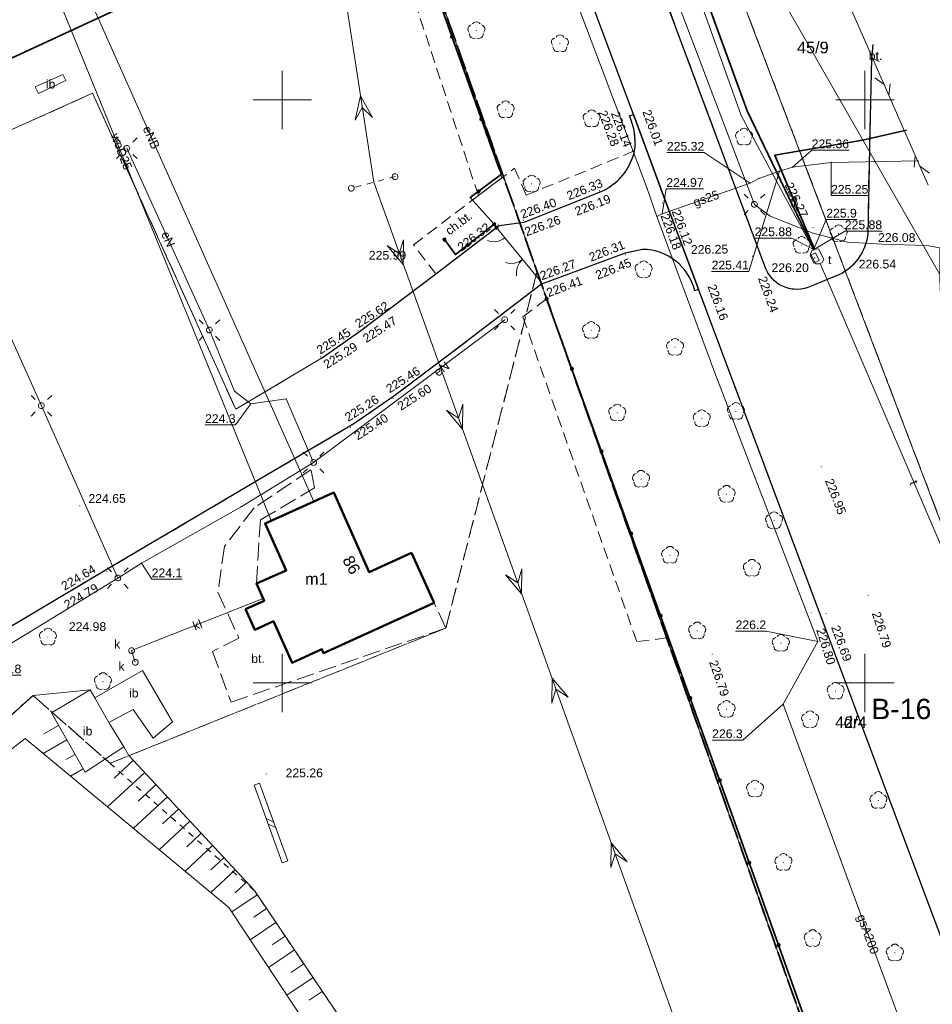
# Model space of a CAD drawing. Extents: x 6602040 to 6602369, y 5745292 to 5745640.
# Tile 14 of 16: x 6602227 to 6602306, y 5745422 to 5745507. Entities that reach past the tile are written whole.
import ezdxf
from ezdxf.enums import TextEntityAlignment as Align

# ---------------------------------------------------------------- set-up
doc = ezdxf.new("R2010")
doc.units = 0
doc.header["$PDSIZE"] = 0.75
for name, pattern in [('PRZER1-1', [2, 1, -1]), ('PRZER2-1', [3, 2, -1]), ('PRZER3-1', [4, 3, -1]), ('PRZER3-2', [5, 3, -2])]:
    doc.linetypes.add(name, pattern=pattern)
doc.layers.get('0').update_dxf_attribs({"linetype": 'CONTINUOUS', "lineweight": 13})
for name, color, linetype, lineweight in [('GESBZO', 7, 'CONTINUOUS', 50), ('GESBZO_O', 7, 'CONTINUOUS', 50), ('GESDZI', 7, 'CONTINUOUS', 18), ('GESDZI_O', 7, 'CONTINUOUS', 18), ('GESJOB', 7, 'PRZER3-2', 35), ('GESJOB_O', 7, 'PRZER3-2', 35), ('GSLDSO', 7, 'CONTINUOUS', 18), ('GSLINK', 7, 'CONTINUOUS', 18), ('GSLKBR', 7, 'CONTINUOUS', 18), ('GSLKFU', 7, 'CONTINUOUS', 18), ('GSLKOG', 7, 'CONTINUOUS', 35), ('GSLKRW', 7, 'CONTINUOUS', 25), ('GSPWPS', 7, 'CONTINUOUS', 13), ('GSPWPS_O', 7, 'CONTINUOUS', 13), ('GSSIIN', 7, 'CONTINUOUS', 18), ('GSSIIN_O', 7, 'CONTINUOUS', 18), ('GSSINN', 7, 'PRZER2-1', 18), ('GSSKOA', 7, 'PRZER3-1', 18), ('GSSKOD', 7, 'PRZER2-1', 18), ('GSSKOD_O', 7, 'PRZER2-1', 18), ('GSSOTW', 7, 'PRZER3-1', 18), ('GSSOTW_O', 7, 'PRZER3-1', 18), ('GSSZSU', 7, 'CONTINUOUS', 18), ('GULLOB', 7, 'CONTINUOUS', 35), ('GUPELA', 7, 'CONTINUOUS', 18), ('GUPISN', 7, 'PRZER1-1', 18), ('GUPIWZ', 7, 'CONTINUOUS', 18), ('GUPIWZ_O', 7, 'CONTINUOUS', 18), ('GUPPRZ', 7, 'CONTINUOUS', 18), ('GUPPRZ_O', 7, 'CONTINUOUS', 18), ('GUSIKP', 7, 'CONTINUOUS', 18)]:
    doc.layers.add(name, color=color, linetype=linetype, lineweight=lineweight)
for name, color, linetype, lineweight, true_color in [('GESKKL', 82, 'PRZER3-1', 18, 0x24bc24), ('GESUZY', 96, 'PRZER1-1', 18, 0x008000), ('GESUZY_O', 96, 'PRZER1-1', 18, 0x008000), ('GSPRDL', 96, 'CONTINUOUS', 18, 0x008000), ('GSSWWS', 141, 'CONTINUOUS', 18, 0x59d9ff), ('GULEPR', 1, 'CONTINUOUS', 18, 0xff0000), ('GULEPR_O', 1, 'CONTINUOUS', 18, 0xff0000), ('GULGPR', 52, 'CONTINUOUS', 18, 0xbfbf00), ('GULGPR_O', 52, 'CONTINUOUS', 18, 0xbfbf00), ('GULKPR', 36, 'CONTINUOUS', 18, 0x803300), ('GULKPR_O', 36, 'CONTINUOUS', 18, 0x803300), ('GULTPR', 30, 'CONTINUOUS', 18, 0xff9100), ('GULTPR_O', 30, 'CONTINUOUS', 18, 0xff9100), ('GULWPR', 5, 'CONTINUOUS', 18, 0x0000ff), ('GULWPR_O', 5, 'CONTINUOUS', 18, 0x0000ff), ('GUPKSD', 36, 'CONTINUOUS', 18, 0x803300)]:
    doc.layers.add(name, color=color, linetype=linetype, lineweight=lineweight, true_color=true_color)
doc.styles.add('GEO-INFO', font='arial.ttf')

# ---------------------------------------------------------------- blocks, each defined once
blk = doc.blocks.new('SUTP1')
at = {"color": 0}
for points in [[(-0.135, 0), (-1.865, -1)], [(1.865, 0), (0.135, 1)]]:
    blk.add_lwpolyline(points, dxfattribs=at)
blk = doc.blocks.new('SUEP3')
at = {"color": 0}
blk.add_lwpolyline([(0, 0), (-2, -1.5), (2, 0), (-2, 1.5)], close=True, dxfattribs=at)
blk = doc.blocks.new('SUEO')
blk.add_hatch(color=0).paths.add_polyline_path([(-0.002174, 0.089974), (0.023762, 0.086807), (0.042561, 0.0793), (0.060131, 0.066965), (0.076266, 0.047786), (0.086234, 0.025762), (0.089972, 0.002226), (0.088646, -0.015553), (0.081114, -0.038994), (0.066834, -0.060276), (0.049699, -0.075033), (0.027576, -0.085671), (0.004027, -0.08991), (-0.019639, -0.087831), (-0.040932, -0.080154), (-0.059082, -0.067892), (-0.073734, -0.051607), (-0.08374, -0.032979), (-0.089221, -0.011817), (-0.089063, 0.012951), (-0.082571, 0.035806), (-0.069528, 0.057148), (-0.048957, 0.075519), (-0.026898, 0.085887)])
at = {"color": 0}
for points in [[(-1.767767, 1.767767), (-1.06066, 1.06066)], [(1.767767, 1.767767), (1.06066, 1.06066)], [(-1.767767, -1.767767), (-1.06066, -1.06066)], [(1.767767, -1.767767), (1.06066, -1.06066)]]:
    blk.add_lwpolyline(points, dxfattribs=at)
blk = doc.blocks.new('OKRAG_PELNY')
at = {"color": 0}
blk.add_lwpolyline([(0, 0.5), (0.12941, 0.482963), (0.25, 0.433013), (0.353553, 0.353553), (0.433013, 0.25), (0.482963, 0.12941), (0.5, 0), (0.482963, -0.12941), (0.433013, -0.25), (0.353553, -0.353553), (0.25, -0.433013), (0.12941, -0.482963), (0, -0.5), (-0.12941, -0.482963), (-0.25, -0.433013), (-0.353553, -0.353553), (-0.433013, -0.25), (-0.482963, -0.12941), (-0.5, 0), (-0.482963, 0.12941), (-0.433013, 0.25), (-0.353553, 0.353553), (-0.25, 0.433013), (-0.12941, 0.482963)], close=True, dxfattribs=at)
blk = doc.blocks.new('POINT')
at = {"color": 0}
blk.add_point((0, 0), dxfattribs=at)
blk = doc.blocks.new('KOLO')
blk.add_hatch(color=0).paths.add_polyline_path([(-0.5, 0), (-0.482963, -0.12941), (-0.433013, -0.25), (-0.353553, -0.353553), (-0.25, -0.433013), (-0.12941, -0.482963), (0, -0.5), (0.12941, -0.482963), (0.25, -0.433013), (0.353553, -0.353553), (0.433013, -0.25), (0.482963, -0.12941), (0.5, 0), (0.482963, 0.12941), (0.433013, 0.25), (0.353553, 0.353553), (0.25, 0.433013), (0.12941, 0.482963), (0, 0.5), (-0.12941, 0.482963), (-0.25, 0.433013), (-0.353553, 0.353553), (-0.433013, 0.25), (-0.482963, 0.12941)])
blk = doc.blocks.new('KTOK04')
at = {"color": 0}
blk.add_lwpolyline([(0, 0), (-0.01711, -0.261052), (-0.068148, -0.517638), (-0.152241, -0.765367), (-0.267949, -1), (-0.413293, -1.217523), (-0.585786, -1.414214), (-0.782477, -1.586707), (-1, -1.732051)], dxfattribs=at)
blk = doc.blocks.new('SLBRA')
at = {"color": 0}
for points in [[(1.732051, 1), (1.414214, 0.585786), (1, 0.267949), (0.517638, 0.068148), (0, 0)], [(0, 0), (0.517638, -0.068148), (1, -0.267949), (1.414214, -0.585786), (1.732051, -1)]]:
    blk.add_lwpolyline(points, dxfattribs=at)
blk = doc.blocks.new('SPDLP')
blk.add_hatch(color=0).paths.add_polyline_path([(0, -0.09), (0.027812, -0.085595), (0.052901, -0.072812), (0.072812, -0.052901), (0.085595, -0.027812), (0.09, 0), (0.085595, 0.027812), (0.072812, 0.052901), (0.052901, 0.072812), (0.027812, 0.085595), (0, 0.09), (-0.027812, 0.085595), (-0.052901, 0.072812), (-0.072812, 0.052901), (-0.085595, 0.027812), (-0.09, 0), (-0.085595, -0.027812), (-0.072812, -0.052901), (-0.052901, -0.072812), (-0.027812, -0.085595)])
at = {"color": 0}
for points in [[(-1.271938, -0.268652), (-1.40916, -0.048001), (-1.462858, 0.20623), (-1.426585, 0.463525), (-1.304695, 0.693003), (-1.11182, 0.867117), (-0.871109, 0.964971)], [(-0.648554, 1.126667), (-0.481106, 1.325358), (-0.255912, 1.454989), (0, 1.5), (0.255912, 1.454989), (0.481106, 1.325358), (0.648554, 1.126667)], [(0.871109, 0.964971), (1.11182, 0.867117), (1.304695, 0.693003), (1.426585, 0.463525), (1.462858, 0.20623), (1.40916, -0.048001), (1.271938, -0.268652)], [(-0.137547, -1.292703), (-0.389802, -1.355024), (-0.648184, -1.327532), (-0.881678, -1.213525), (-1.062258, -1.026689), (-1.168249, -0.78945), (-1.186929, -0.530282)], [(1.186929, -0.530282), (1.168249, -0.78945), (1.062258, -1.026689), (0.881678, -1.213525), (0.648184, -1.327532), (0.389802, -1.355024), (0.137547, -1.292703)]]:
    blk.add_lwpolyline(points, dxfattribs=at)
blk = doc.blocks.new('PROSTOKAT1_5-1_PELNY')
at = {"color": 0}
blk.add_lwpolyline([(0.75, -0.5), (-0.75, -0.5), (-0.75, 0.5), (0.75, 0.5)], close=True, dxfattribs=at)
blk = doc.blocks.new('PION_C')
at = {"color": 0}
blk.add_lwpolyline([(0, 0.5), (0, -0.5)], dxfattribs=at)
blk = doc.blocks.new('ODTN_1')
at = {"color": 0}
for points in [[(-1, -0.5), (0, 0.5)], [(0, -0.5), (1, 0.5)]]:
    blk.add_lwpolyline(points, dxfattribs=at)

msp = doc.modelspace()

# ---------------------------------------------------------------- linework, layer by layer
at = {"color": 7, "linetype": 'Continuous', "lineweight": 13, "elevation": 100, "flags": 128}
for points in [[(6602250, 5745497.5), (6602250, 5745502.5)], [(6602300, 5745497.5), (6602300, 5745502.5)], [(6602247.5, 5745500), (6602252.5, 5745500)], [(6602297.5, 5745500), (6602302.5, 5745500)], [(6602250, 5745447.5), (6602250, 5745452.5)], [(6602300, 5745447.5), (6602300, 5745452.5)], [(6602247.5, 5745450), (6602252.5, 5745450)], [(6602297.5, 5745450), (6602302.5, 5745450)]]:
    msp.add_lwpolyline(points, dxfattribs=at)
at = {"layer": 'GESBZO', "color": 7, "linetype": 'Continuous', "lineweight": 50, "elevation": 10.18}
msp.add_lwpolyline([(6602263.03, 5745456.86), (6602253.54, 5745452.56), (6602253.4, 5745452.88), (6602250.85, 5745451.72), (6602249.24, 5745455.28), (6602247.64, 5745454.56), (6602246.85, 5745456.32), (6602248.44, 5745457.03), (6602247.78, 5745458.51), (6602250.35, 5745459.64), (6602248.53, 5745463.68), (6602254.43, 5745466.32), (6602257.45, 5745459.5), (6602261.09, 5745461.15)], close=True, dxfattribs=at)
at = {"layer": 'GESDZI', "color": 7, "linetype": 'Continuous', "lineweight": 18, "elevation": 10.22}
for points in [[(6602351.737, 5745294.539), (6602349.49, 5745301.22), (6602330, 5745320.95), (6602328.08, 5745326.51), (6602259.38, 5745520.55), (6602228.61, 5745607.485)], [(6602257.289, 5745593.146), (6602323.95, 5745417.99), (6602357.73, 5745329.21), (6602369.004, 5745297.218)], [(6602333.776, 5745421.03), (6602323.95, 5745417.99), (6602257.289, 5745593.146)]]:
    msp.add_lwpolyline(points, dxfattribs=at)
msp.add_lwpolyline([(6602330, 5745320.95), (6602138.85, 5745450.84), (6602135.32, 5745455.77), (6602095.71, 5745483.03), (6602070.54, 5745548.69), (6602070.33, 5745550.01), (6602135.85, 5745572.24), (6602137.33, 5745578.09), (6602143.58, 5745562.15), (6602153.62, 5745538.89), (6602187.43, 5745532.07), (6602216.63, 5745541.79), (6602230.42, 5745509.28), (6602259.38, 5745520.55), (6602328.08, 5745326.51)], close=True, dxfattribs=at)
at = {"layer": 'GESJOB', "color": 7, "linetype": 'PRZER3-2', "lineweight": 35, "ltscale": 0.5, "elevation": 10.22}
for points in [[(6602339.766, 5745292.585), (6602330, 5745320.95), (6602328.08, 5745326.51), (6602259.38, 5745520.55), (6602228.61, 5745607.485)], [(6602228.61, 5745607.485), (6602259.38, 5745520.55), (6602328.08, 5745326.51), (6602330, 5745320.95), (6602339.766, 5745292.585)]]:
    msp.add_lwpolyline(points, dxfattribs=at)
at = {"layer": 'GESKKL', "color": 82, "linetype": 'PRZER3-1', "lineweight": 18, "ltscale": 0.5, "true_color": 0x24bc24, "elevation": 10.06}
for points in [[(6602369.004, 5745297.218), (6602357.73, 5745329.21), (6602323.95, 5745417.99), (6602257.289, 5745593.146)], [(6602198.058, 5745421.347), (6602200.42, 5745423.48), (6602197.5, 5745424.97), (6602215.779, 5745442.437), (6602179.829, 5745489.928), (6602161.97, 5745480.23), (6602147.52, 5745481.98), (6602133.4, 5745464.9), (6602127.19, 5745480.96), (6602125.75, 5745482.64), (6602124.04, 5745483.9), (6602117.48, 5745485.96), (6602154.48, 5745506.1), (6602184.25, 5745490.47), (6602220.24, 5745441.36), (6602228.612, 5745448.917), (6602235.22, 5745443.1), (6602264.04, 5745454.7), (6602271.871, 5745485.27), (6602328.08, 5745326.51)]]:
    msp.add_lwpolyline(points, dxfattribs=at)
at = {"layer": 'GESUZY', "color": 96, "linetype": 'PRZER1-1', "lineweight": 18, "ltscale": 0.5, "true_color": 0x008000, "elevation": 10.08}
for points in [[(6602228.604, 5745607.488), (6602271.871, 5745485.27), (6602264.04, 5745454.7), (6602235.22, 5745443.1), (6602228.612, 5745448.917), (6602220.24, 5745441.36), (6602184.25, 5745490.47), (6602154.48, 5745506.1), (6602117.48, 5745485.96), (6602103.168, 5745477.897), (6602095.71, 5745483.03), (6602070.54, 5745548.69), (6602070.33, 5745550.01), (6602113.81, 5745564.75), (6602117.708, 5745566.085), (6602135.85, 5745572.24), (6602138.61, 5745583.17), (6602130.868, 5745601.849), (6602128.342, 5745607.943)], [(6602339.766, 5745292.585), (6602330, 5745320.95), (6602328.08, 5745326.51), (6602271.871, 5745485.27), (6602228.604, 5745607.488)], [(6602369.004, 5745297.218), (6602357.73, 5745329.21), (6602323.95, 5745417.99), (6602257.289, 5745593.146)], [(6602257.289, 5745593.146), (6602323.95, 5745417.99), (6602357.73, 5745329.21), (6602369.004, 5745297.218)]]:
    msp.add_lwpolyline(points, dxfattribs=at)
for points in [[(6602328.08, 5745326.51), (6602326.84, 5745325.72), (6602286.731, 5745355.987), (6602292.38, 5745358.69), (6602286.96, 5745371.026), (6602280.538, 5745380.489), (6602263.64, 5745408.4), (6602247.61, 5745432.19), (6602235.22, 5745443.1), (6602264.04, 5745454.7), (6602271.871, 5745485.27)], [(6602200.42, 5745423.48), (6602220.24, 5745441.36), (6602228.612, 5745448.917), (6602235.22, 5745443.1), (6602247.61, 5745432.19), (6602263.64, 5745408.4), (6602280.538, 5745380.489), (6602286.96, 5745371.026), (6602292.38, 5745358.69), (6602286.731, 5745355.987), (6602249.03, 5745387.36), (6602228.362, 5745396.55), (6602198.42, 5745416.16), (6602198.058, 5745421.347)]]:
    msp.add_lwpolyline(points, close=True, dxfattribs=at)
at = {"layer": 'GSLDSO', "color": 7, "linetype": 'Continuous', "lineweight": 18, "elevation": 10.18}
for points in [[(6602250.002, 5745434.566), (6602247.589, 5745441.224)], [(6602250.473, 5745434.736), (6602248.059, 5745441.394)]]:
    msp.add_lwpolyline(points, dxfattribs=at)
at = {"layer": 'GSLINK', "color": 7, "linetype": 'Continuous', "lineweight": 18, "elevation": 10.18}
msp.add_lwpolyline([(6602253.36, 5745477.84), (6602246.01, 5745473.47), (6602239.45, 5745487.95), (6602233.73, 5745500.57), (6602213.66, 5745491.56), (6602199.96, 5745485.41, -0.275285), (6602195.13, 5745485.83), (6602194, 5745486.94)], format="xyb", dxfattribs=at)
at = {"layer": 'GSLKBR', "color": 7, "linetype": 'Continuous', "lineweight": 18, "elevation": 10.18}
msp.add_lwpolyline([(6602269.09, 5745488.16), (6602272.17, 5745484.46)], dxfattribs=at)
at = {"layer": 'GSLKFU', "color": 7, "linetype": 'Continuous', "lineweight": 18, "elevation": 10.18}
msp.add_lwpolyline([(6602268.39, 5745489.05), (6602269.09, 5745488.16)], dxfattribs=at)
at = {"layer": 'GSLKOG', "color": 7, "linetype": 'Continuous', "lineweight": 35, "elevation": 10.18}
for points in [[(6602268.39, 5745489.05), (6602268.18, 5745489.34), (6602266.14, 5745491.63), (6602268.83, 5745493.64), (6602268.26, 5745495.05), (6602263.12, 5745509.47)], [(6602268.18, 5745489.34), (6602264.86, 5745486.73), (6602263.92, 5745488.02)], [(6602127.46, 5745481.22), (6602139.14, 5745451.95), (6602169.68, 5745430.21), (6602234.13, 5745386.5), (6602256.89, 5745371.2), (6602270.95, 5745361.56), (6602276.48, 5745357.99), (6602280.27, 5745355.71), (6602288.03, 5745351.1), (6602293.46, 5745347.74), (6602326.84, 5745325.76), (6602328.26, 5745326.62), (6602318.7, 5745353.03), (6602302.25, 5745400.39), (6602288.85, 5745438.03), (6602272.69, 5745482.95)]]:
    msp.add_lwpolyline(points, dxfattribs=at)
at = {"layer": 'GSLKRW', "color": 7, "linetype": 'Continuous', "lineweight": 25, "elevation": 10.18}
for points in [[(6602300.24, 5745488.42, -0.248279), (6602297.83, 5745485.02), (6602295.39, 5745484.02, -0.450695), (6602291.42, 5745485.74), (6602274.78, 5745530.38), (6602262.61, 5745562.74), (6602254.69, 5745583.86), (6602249.819, 5745596.881)], [(6602328.67, 5745369), (6602324.33, 5745380.64), (6602312.47, 5745412.35), (6602285.73, 5745483.76), (6602282.93, 5745491.24), (6602280.14, 5745498.74), (6602268.87, 5745528.91), (6602257.01, 5745560.59), (6602249.36, 5745580.88, 0.103626), (6602246.56, 5745584.2, 0.096314), (6602240.66, 5745586.28, 0.17067), (6602236.02, 5745585.21)], [(6602285.73, 5745483.76), (6602285.4, 5745483.63, 0.345774), (6602280.92, 5745487.18), (6602279.44, 5745486.86), (6602272.25, 5745484.19), (6602264.28, 5745478.11), (6602259.45, 5745474.49), (6602256.15, 5745472.21), (6602255.8, 5745472.01), (6602248.72, 5745467.85), (6602234.9, 5745459.69), (6602223.67, 5745453.04, -0.204291), (6602215.54, 5745451.69, -0.157427), (6602208.39, 5745456.24), (6602198.71, 5745469.93), (6602190.17, 5745481.99, 0.06892), (6602186.56, 5745485.9), (6602180.64, 5745490.89, 0.024659), (6602176.9, 5745493.22), (6602175.89, 5745493.76), (6602157.08, 5745501.78, 0.093431), (6602150.3, 5745502.9, 0.039518), (6602141.84, 5745502.4)], [(6602253.36, 5745477.84), (6602256.63, 5745480.14), (6602263.18, 5745485.07), (6602268.61, 5745489.22), (6602270.76, 5745489.52), (6602277.24, 5745492.09, 0.243935), (6602280.24, 5745495.63, 0.136139), (6602279.81, 5745498.62), (6602280.14, 5745498.74)]]:
    msp.add_lwpolyline(points, format="xyb", dxfattribs=at)
for points in [[(6602300.672, 5745504.745), (6602300.582, 5745503.566)], [(6602300.582, 5745503.566), (6602300.421, 5745497.271), (6602300.24, 5745488.42)], [(6602280.14, 5745498.74), (6602282.93, 5745491.24), (6602285.73, 5745483.76)]]:
    msp.add_lwpolyline(points, dxfattribs=at)
at = {"layer": 'GSSIIN', "color": 7, "linetype": 'Continuous', "lineweight": 18, "elevation": 10.18}
for points in [[(6602231.43, 5745501.65), (6602229.08, 5745500.55), (6602228.81, 5745501.11), (6602231.18, 5745502.18)], [(6602233.928, 5745448.703), (6602238, 5745451.05), (6602240.59, 5745446.67), (6602238.93, 5745445.25), (6602237.22, 5745447.71), (6602235.12, 5745446.6)], [(6602233.09, 5745442.35), (6602230.19, 5745447.42), (6602233.52, 5745449.4), (6602233.928, 5745448.703), (6602235.12, 5745446.6), (6602236.41, 5745444.52)]]:
    msp.add_lwpolyline(points, close=True, dxfattribs=at)
at = {"layer": 'GSSINN', "color": 7, "linetype": 'PRZER2-1', "lineweight": 18, "ltscale": 0.5, "elevation": 10.3}
for points in [[(6602266.83, 5745491.789), (6602257.637, 5745519.819), (6602259.214, 5745520.46), (6602268.843, 5745493.311)], [(6602282.985, 5745453.85), (6602280.421, 5745453.548), (6602270.648, 5745481.392), (6602272.69, 5745482.95)]]:
    msp.add_lwpolyline(points, close=True, dxfattribs=at)
at = {"layer": 'GSSKOA', "color": 7, "linetype": 'PRZER3-1', "lineweight": 18, "ltscale": 0.5, "elevation": 10.18}
for points in [[(6602254.727, 5745583.758), (6602262.61, 5745562.74), (6602274.78, 5745530.38), (6602291.42, 5745485.74, 0.450695), (6602295.39, 5745484.02), (6602297.83, 5745485.02, 0.248279), (6602300.24, 5745488.42), (6602300.421, 5745497.271), (6602300.582, 5745503.566), (6602301.243, 5745503.302)], [(6602213.66, 5745491.56), (6602233.73, 5745500.57), (6602239.45, 5745487.95), (6602246.01, 5745473.47), (6602253.36, 5745477.84), (6602256.63, 5745480.14), (6602263.18, 5745485.07), (6602268.61, 5745489.22), (6602270.76, 5745489.52), (6602277.24, 5745492.09, 0.243935), (6602280.24, 5745495.63, 0.136139), (6602279.81, 5745498.62), (6602280.14, 5745498.74), (6602282.93, 5745491.24), (6602285.73, 5745483.76), (6602285.4, 5745483.63, 0.345774), (6602280.92, 5745487.18), (6602279.44, 5745486.86), (6602272.25, 5745484.19), (6602264.28, 5745478.11), (6602259.45, 5745474.49), (6602256.15, 5745472.21), (6602255.8, 5745472.01), (6602248.72, 5745467.85), (6602234.9, 5745459.69), (6602223.67, 5745453.04, -0.204291)]]:
    msp.add_lwpolyline(points, format="xyb", dxfattribs=at)
msp.add_lwpolyline([(6602355.765, 5745295.164), (6602352.039, 5745306.013), (6602346.79, 5745320.815), (6602328.67, 5745369), (6602324.33, 5745380.64), (6602312.47, 5745412.35), (6602285.73, 5745483.76), (6602282.93, 5745491.24), (6602280.14, 5745498.74), (6602268.87, 5745528.91), (6602257.01, 5745560.59), (6602249.36, 5745580.88)], dxfattribs=at)
at = {"layer": 'GSSKOD', "color": 7, "linetype": 'PRZER2-1', "lineweight": 18, "ltscale": 0.5, "elevation": 10.18}
msp.add_lwpolyline([(6602280.24, 5745495.63, -0.243935), (6602277.24, 5745492.09), (6602270.76, 5745489.52), (6602268.61, 5745489.22), (6602263.18, 5745485.07), (6602261.26, 5745487.58), (6602269.94, 5745494.14), (6602270.93, 5745491.82), (6602276.51, 5745494.1)], format="xyb", close=True, dxfattribs=at)
at = {"layer": 'GSSOTW', "color": 7, "linetype": 'PRZER3-1', "lineweight": 18, "ltscale": 0.5, "elevation": 10.18}
msp.add_lwpolyline([(6602301.243, 5745503.302), (6602300.582, 5745503.566), (6602300.672, 5745504.745)], dxfattribs=at)
msp.add_lwpolyline([(6602252.455, 5745468.264), (6602247.604, 5745465.026), (6602245.035, 5745461.708), (6602244.481, 5745457.766), (6602246.282, 5745453.847), (6602244.025, 5745452.688), (6602245.607, 5745448.338), (6602264.04, 5745454.7), (6602263.03, 5745456.86), (6602253.54, 5745452.56), (6602253.4, 5745452.88), (6602250.85, 5745451.72), (6602249.24, 5745455.28), (6602247.64, 5745454.56), (6602246.85, 5745456.32), (6602248.44, 5745457.03), (6602247.78, 5745458.51), (6602248.124, 5745463.973), (6602252.776, 5745466.734)], close=True, dxfattribs=at)
at = {"layer": 'GSSWWS', "color": 141, "linetype": 'Continuous', "lineweight": 18, "true_color": 0x59d9ff, "elevation": 10.06}
msp.add_lwpolyline([(6602280.538, 5745380.489), (6602286.96, 5745371.026), (6602292.38, 5745358.69), (6602286.731, 5745355.987), (6602249.03, 5745387.36), (6602228.362, 5745396.55), (6602198.42, 5745416.16), (6602198.058, 5745421.347), (6602200.42, 5745423.48), (6602220.24, 5745441.36), (6602228.612, 5745448.917), (6602233.52, 5745449.4), (6602230.19, 5745447.42), (6602233.09, 5745442.35), (6602236.41, 5745444.52), (6602236.847, 5745443.781), (6602247.61, 5745432.19), (6602263.64, 5745408.4)], close=True, dxfattribs=at)
at = {"layer": 'GSSZSU', "color": 7, "linetype": 'Continuous', "lineweight": 18, "elevation": 10.06}
for points in [[(6602280.538, 5745380.489), (6602286.96, 5745371.026), (6602292.38, 5745358.69), (6602286.731, 5745355.987), (6602249.03, 5745387.36), (6602228.362, 5745396.55), (6602198.42, 5745416.16), (6602198.058, 5745421.347), (6602200.42, 5745423.48), (6602220.24, 5745441.36), (6602228.612, 5745448.917), (6602233.52, 5745449.4), (6602230.19, 5745447.42), (6602233.09, 5745442.35), (6602236.41, 5745444.52), (6602236.847, 5745443.781), (6602247.61, 5745432.19), (6602263.64, 5745408.4)], [(6602267.782, 5745396.965), (6602245.418, 5745430.737), (6602227.931, 5745445.224), (6602218.553, 5745437.956), (6602212.883, 5745431.189), (6602211.76, 5745430.965), (6602211.437, 5745429.72), (6602206.059, 5745425.783), (6602200.91, 5745419.981), (6602205.931, 5745414.667), (6602222.971, 5745402.961), (6602252.038, 5745390.416), (6602275.354, 5745370.824), (6602286.785, 5745360.496), (6602289.845, 5745360.403), (6602284.501, 5745372.131)]]:
    msp.add_lwpolyline(points, close=True, dxfattribs=at)
at = {"layer": 'GSSZSU', "color": 7, "linetype": 'Continuous', "lineweight": 18, "elevation": 10.06, "flags": 128}
for points in [[(6602230.803, 5745446.348), (6602229.553, 5745445.632)], [(6602229.476, 5745443.944), (6602231.512, 5745445.109)], [(6602232.221, 5745443.87), (6602231.435, 5745443.421)], [(6602237.228, 5745443.371), (6602235.563, 5745441.825)], [(6602231.824, 5745441.999), (6602232.929, 5745442.631)], [(6602235.008, 5745439.362), (6602238.199, 5745442.325)], [(6602239.17, 5745441.279), (6602237.643, 5745439.861)], [(6602237.224, 5745437.525), (6602240.141, 5745440.233)], [(6602241.112, 5745439.188), (6602239.722, 5745437.897)], [(6602239.441, 5745435.688), (6602242.083, 5745438.142)], [(6602243.054, 5745437.096), (6602241.802, 5745435.933)], [(6602241.658, 5745433.852), (6602244.025, 5745436.05)], [(6602244.997, 5745435.004), (6602243.881, 5745433.969)], [(6602243.875, 5745432.015), (6602245.968, 5745433.959)], [(6602246.939, 5745432.913), (6602245.961, 5745432.005)], [(6602245.672, 5745430.353), (6602247.856, 5745431.824)], [(6602248.654, 5745430.641), (6602247.557, 5745429.902)], [(6602247.248, 5745427.973), (6602249.451, 5745429.457)], [(6602250.249, 5745428.274), (6602249.142, 5745427.528)], [(6602248.824, 5745425.593), (6602251.046, 5745427.09)], [(6602251.844, 5745425.907), (6602250.728, 5745425.155)], [(6602250.4, 5745423.213), (6602252.641, 5745424.723)], [(6602253.439, 5745423.54), (6602252.313, 5745422.781)]]:
    msp.add_lwpolyline(points, dxfattribs=at)
at = {"layer": 'GSSZSU', "color": 7, "linetype": 'Continuous', "lineweight": 18, "elevation": 10.06}
msp.add_lwpolyline([(6602200.91, 5745419.981), (6602205.931, 5745414.667), (6602222.971, 5745402.961), (6602252.038, 5745390.416), (6602275.354, 5745370.824), (6602286.785, 5745360.496), (6602289.845, 5745360.403), (6602284.501, 5745372.131), (6602267.782, 5745396.965), (6602245.418, 5745430.737), (6602227.931, 5745445.224), (6602218.553, 5745437.956), (6602212.883, 5745431.189), (6602211.76, 5745430.965), (6602211.437, 5745429.72), (6602206.059, 5745425.783), (6602200.916, 5745419.988)], dxfattribs=at)
at = {"layer": 'GULEPR', "color": 1, "linetype": 'Continuous', "lineweight": 18, "true_color": 0xff0000, "elevation": 10.14}
msp.add_lwpolyline([(6602290.521, 5745491.039), (6602278.862, 5745521.774), (6602266.823, 5745553.555), (6602256.702, 5745581.046), (6602254.851, 5745585.806, -0.032637), (6602255.075, 5745587.091, -0.098852), (6602256.142, 5745589.619), (6602257.362, 5745591.356), (6602256.385, 5745593.598)], format="xyb", dxfattribs=at)
for points in [[(6602249.153, 5745549.448), (6602257.847, 5745492.932), (6602285.846, 5745415.114), (6602312.391, 5745338.312), (6602339.003, 5745292.342)], [(6602252.708, 5745465.549), (6602224.81, 5745528.007), (6602215.879, 5745548.004)], [(6602252.69, 5745468.9), (6602250.33, 5745474.36), (6602247.29, 5745473.92), (6602245.89, 5745475.02), (6602243.75, 5745480.26), (6602236.66, 5745495.85)], [(6602269.09, 5745481.15), (6602252.69, 5745468.9), (6602246.47, 5745465.11), (6602237.92, 5745460.28), (6602235.89, 5745458.99), (6602224.16, 5745451.82), (6602216.96, 5745450.29), (6602212.92, 5745451.42), (6602208.1, 5745454.81), (6602201.91, 5745463.67), (6602200.85, 5745464.53), (6602190.15, 5745479.45), (6602190.16, 5745480.13), (6602184.28, 5745486.69), (6602177, 5745492.4), (6602175.63, 5745492.8)], [(6602308.162, 5745460.736), (6602306.749, 5745476.98), (6602306.428, 5745484.615), (6602306.444, 5745487.325), (6602305.314, 5745487.503), (6602301.458, 5745487.63), (6602298.495, 5745487.793), (6602295.564, 5745488.558), (6602291.883, 5745490.042), (6602290.521, 5745491.039)], [(6602235.89, 5745458.99), (6602229.33, 5745473.77), (6602222.26, 5745489.45)]]:
    msp.add_lwpolyline(points, dxfattribs=at)
at = {"layer": 'GULGPR', "color": 52, "linetype": 'Continuous', "lineweight": 18, "true_color": 0xbfbf00, "elevation": 10.14}
for points in [[(6602321.4, 5745371.715), (6602319.797, 5745380.556), (6602315.414, 5745386.391), (6602307.555, 5745408.74), (6602292.996, 5745448.164), (6602295.959, 5745453.547), (6602287.136, 5745476.593), (6602282.16, 5745489.991), (6602281.306, 5745492.408), (6602268.905, 5745525.221), (6602258.791, 5745552.161), (6602250.269, 5745575.103), (6602246.512, 5745585.021), (6602240.473, 5745601.553)], [(6602304.617, 5745494.769), (6602297.11, 5745494.632), (6602293.787, 5745494.226), (6602292.684, 5745493.893), (6602290.886, 5745493.267), (6602290.144, 5745492.862), (6602282.605, 5745490.24), (6602282.16, 5745489.991)]]:
    msp.add_lwpolyline(points, dxfattribs=at)
at = {"layer": 'GULKPR', "color": 36, "linetype": 'Continuous', "lineweight": 18, "true_color": 0x803300, "elevation": 10.14}
msp.add_lwpolyline([(6602248.352, 5745457.228), (6602237.077, 5745452.767), (6602237.387, 5745451.763)], dxfattribs=at)
at = {"layer": 'GULLOB', "color": 7, "linetype": 'Continuous', "lineweight": 35, "elevation": 10.12}
for points in [[(6602295.63, 5745487.16), (6602289.89, 5745499.05), (6602280.29, 5745525.38), (6602259.26, 5745519.14), (6602236.5, 5745510.63), (6602235.54, 5745507.65), (6602200.51, 5745491.47), (6602195.1, 5745493.37), (6602180.17, 5745502.57), (6602166.08, 5745509.96), (6602165.58, 5745509.91), (6602158.69, 5745500.89), (6602157.95, 5745499.88), (6602156.51, 5745498.95), (6602144.01, 5745498.65), (6602122.53, 5745492.34), (6602120.58, 5745488.85), (6602105.86, 5745481.44), (6602096.27, 5745485.15), (6602085.01, 5745514.26), (6602086.95, 5745514.93)], [(6602295.69, 5745487.19), (6602292.26, 5745495.25), (6602299.8, 5745496.54), (6602303.581, 5745497.39)], [(6602299.8, 5745496.54), (6602303.581, 5745497.39)]]:
    msp.add_lwpolyline(points, dxfattribs=at)
at = {"layer": 'GULTPR', "color": 30, "linetype": 'Continuous', "lineweight": 18, "true_color": 0xff9100, "elevation": 10.14}
for points in [[(6602334.076, 5745388.847), (6602314.83, 5745445.479), (6602311.374, 5745476.404), (6602288.797, 5745515.809), (6602273.666, 5745584.957)], [(6602295.598, 5745487.137), (6602289.397, 5745498.659), (6602274.701, 5745539.767), (6602273.103, 5745546.158), (6602260.978, 5745578.366)], [(6602295.63, 5745487.16), (6602289.89, 5745499.05), (6602280.29, 5745525.38), (6602259.26, 5745519.14), (6602236.5, 5745510.63), (6602235.54, 5745507.65), (6602200.51, 5745491.47), (6602195.1, 5745493.37), (6602180.17, 5745502.57), (6602166.08, 5745509.96), (6602165.58, 5745509.91), (6602158.69, 5745500.89), (6602157.95, 5745499.88), (6602156.51, 5745498.95), (6602144.01, 5745498.65), (6602122.53, 5745492.34), (6602120.58, 5745488.85), (6602105.86, 5745481.44), (6602096.27, 5745485.15), (6602085.01, 5745514.26), (6602086.95, 5745514.93)], [(6602292.465, 5745522.345), (6602293.139, 5745520.777), (6602305.436, 5745492.7)], [(6602295.69, 5745487.19), (6602292.26, 5745495.25), (6602299.8, 5745496.54), (6602303.581, 5745497.39)], [(6602312.267, 5745448.398), (6602296.158, 5745485.975)]]:
    msp.add_lwpolyline(points, dxfattribs=at)
at = {"layer": 'GULWPR', "color": 5, "linetype": 'Continuous', "lineweight": 18, "true_color": 0x0000ff, "elevation": 10.14}
msp.add_lwpolyline([(6602249.049, 5745463.912), (6602205.347, 5745570.951)], dxfattribs=at)
at = {"layer": 'GUPISN', "color": 7, "linetype": 'PRZER1-1', "lineweight": 18, "ltscale": 0.5, "elevation": 10.16}
msp.add_lwpolyline([(6602259.682, 5745493.418), (6602255.923, 5745492.423)], dxfattribs=at)
at = {"layer": 'GUPPRZ_O', "color": 52, "linetype": 'Continuous', "lineweight": 9, "true_color": 0xbfbf00, "elevation": 10.8, "flags": 128}
for points in [[(6602283.008, 5745495.478), (6602286.212, 5745495.478), (6602290.144, 5745492.862)], [(6602298.64, 5745495.687), (6602295.436, 5745495.687), (6602293.787, 5745494.226)], [(6602300.296, 5745491.791), (6602297.093, 5745491.791), (6602297.11, 5745494.632)], [(6602286.846, 5745485.291), (6602290.049, 5745485.291), (6602292.684, 5745493.893)], [(6602286.16, 5745492.37), (6602282.957, 5745492.37), (6602282.605, 5745490.24)], [(6602288.906, 5745454.438), (6602291.526, 5745454.438), (6602295.959, 5745453.547)], [(6602286.893, 5745445.093), (6602289.513, 5745445.093), (6602292.996, 5745448.164)]]:
    msp.add_lwpolyline(points, dxfattribs=at)
at = {"layer": 'GUPPRZ_O', "color": 30, "linetype": 'Continuous', "lineweight": 9, "true_color": 0xff9100, "elevation": 10.8, "flags": 128}
for points in [[(6602299.306, 5745489.741), (6602296.685, 5745489.741), (6602295.598, 5745487.137)], [(6602290.536, 5745488.148), (6602293.739, 5745488.148), (6602295.63, 5745487.16)], [(6602301.481, 5745488.745), (6602298.277, 5745488.745), (6602295.69, 5745487.19)]]:
    msp.add_lwpolyline(points, dxfattribs=at)
at = {"layer": 'GUPPRZ_O', "color": 1, "linetype": 'Continuous', "lineweight": 9, "true_color": 0xff0000, "elevation": 10.8, "flags": 128}
for points in [[(6602243.374, 5745472.119), (6602245.995, 5745472.119), (6602247.29, 5745473.92)], [(6602241.416, 5745458.888), (6602238.795, 5745458.888), (6602237.92, 5745460.28)], [(6602227.604, 5745450.655), (6602224.983, 5745450.655), (6602224.16, 5745451.82)]]:
    msp.add_lwpolyline(points, dxfattribs=at)
at = {"layer": 'GUSIKP', "color": 30, "linetype": 'Continuous', "lineweight": 18, "true_color": 0xff9100, "elevation": 10.14}
msp.add_lwpolyline([(6602296.331, 5745486.061), (6602296.063, 5745485.927), (6602295.772, 5745485.948), (6602295.328, 5745486.825), (6602295.48, 5745487.075), (6602295.747, 5745487.215), (6602296.039, 5745487.199), (6602296.487, 5745486.308)], close=True, dxfattribs=at)

# ---------------------------------------------------------------- block references
at = {"layer": 'GSLDSO', "color": 7, "lineweight": 18, "xscale": 0.5, "yscale": 0.5, "rotation": 109.9285499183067}
for name, p in [('PION_C', (6602247.824, 5745441.309, 10.18)), ('ODTN_1', (6602249.031, 5745437.98, 10.18)), ('PION_C', (6602250.237, 5745434.651, 10.18))]:
    msp.add_blockref(name, p, dxfattribs=at)
at = {"layer": 'GSLKBR', "color": 7, "lineweight": 18, "xscale": 0.75, "yscale": 0.75, "rotation": 219.7750946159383}
msp.add_blockref('SLBRA', (6602270.63, 5745486.31, 10.18), dxfattribs=at)
at = {"layer": 'GSLKFU', "color": 7, "lineweight": 18, "xscale": 0.75, "yscale": 0.75, "rotation": 308.1856471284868}
msp.add_blockref('KTOK04', (6602269.09, 5745488.16, 10.18), dxfattribs=at)
at = {"layer": 'GSLKOG', "color": 7, "lineweight": 35, "xscale": 0.35, "yscale": 0.35}
for p in [(6602264.566, 5745505.414, 10.18), (6602267.084, 5745498.349, 10.18), (6602266.846, 5745492.158, 10.18), (6602268.18, 5745489.34, 10.18), (6602268.39, 5745489.05, 10.18), (6602263.92, 5745488.02, 10.18), (6602265.893, 5745487.542, 10.18), (6602272.69, 5745482.95, 10.18), (6602274.858, 5745476.925, 10.18), (6602277.396, 5745469.867, 10.18), (6602279.935, 5745462.81, 10.18), (6602282.474, 5745455.753, 10.18), (6602285.013, 5745448.696, 10.18), (6602287.552, 5745441.639, 10.18), (6602290.079, 5745434.577, 10.18), (6602292.595, 5745427.512, 10.18)]:
    msp.add_blockref('KOLO', p, dxfattribs=at)
at = {"layer": 'GSPRDL', "color": 96, "lineweight": 18, "true_color": 0x008000, "xscale": 0.5, "yscale": 0.5}
for p in [(6602266.661, 5745505.948, 10.12), (6602273.827, 5745504.828, 10.12), (6602269.17, 5745499.16, 10.12), (6602276.55, 5745498.39, 10.12), (6602289.631, 5745496.822, 10.12), (6602271.4, 5745492.8, 10.12), (6602297.744, 5745488.534, 10.12), (6602294.57, 5745487.54, 10.12), (6602281.01, 5745485.45, 10.12), (6602276.51, 5745480.24, 10.12), (6602283.71, 5745478.79, 10.12), (6602278.75, 5745473.16, 10.12), (6602288.93, 5745473.29, 10.12), (6602286, 5745472.67, 10.12), (6602280.794, 5745467.475, 10.12), (6602288.133, 5745466.187, 10.12), (6602292.21, 5745463.92, 10.12), (6602283.281, 5745460.956, 10.12), (6602290.302, 5745459.841, 10.12), (6602285.611, 5745454.466, 10.12), (6602229.89, 5745453.93, 10.12), (6602292.789, 5745453.399, 10.12), (6602234.61, 5745450.12, 10.12), (6602297.492, 5745449.301, 10.12), (6602288.124, 5745447.745, 10.12), (6602295.298, 5745446.858, 10.12), (6602290.574, 5745440.905, 10.12), (6602301.16, 5745439.92, 10.12), (6602293.012, 5745434.604, 10.12), (6602295.521, 5745428.08, 10.12), (6602302.57, 5745426.847, 10.12)]:
    msp.add_blockref('SPDLP', p, dxfattribs=at)
at = {"layer": 'GSPWPS', "color": 7, "lineweight": 13, "xscale": 0.09, "yscale": 0.09}
for p in [(6602280.14, 5745498.74, 10.08), (6602280.1, 5745495.57, 10.08), (6602280.24, 5745495.63, 10.08), (6602277.23, 5745492.2, 10.08), (6602277.24, 5745492.09, 10.08), (6602282.63, 5745491.15, 10.08), (6602282.93, 5745491.24, 10.08), (6602268.52, 5745489.33, 10.08), (6602270.71, 5745489.65, 10.08), (6602270.76, 5745489.52, 10.08), (6602295.557, 5745489.065, 10.08), (6602300.24, 5745488.42, 10.08), (6602261.26, 5745487.58, 10.08), (6602290.76, 5745487.744, 10.08), (6602279.44, 5745486.86, 10.08), (6602279.45, 5745486.74, 10.08), (6602290.36, 5745486.598, 10.08), (6602291.42, 5745485.74, 10.08), (6602272.25, 5745484.19, 10.08), (6602272.34, 5745484.1, 10.08), (6602285.73, 5745483.76, 10.08), (6602256.52, 5745480.22, 10.08), (6602256.63, 5745480.14, 10.08), (6602253.28, 5745477.96, 10.08), (6602253.36, 5745477.84, 10.08), (6602259.45, 5745474.49, 10.08), (6602259.52, 5745474.39, 10.08), (6602255.8, 5745472.01, 10.08), (6602255.86, 5745471.92, 10.08), (6602296.261, 5745468.529, 10.08), (6602232.62, 5745465.19, 10.08), (6602234.9, 5745459.69, 10.08), (6602234.94, 5745459.56, 10.08), (6602300.289, 5745457.499, 10.08), (6602295.377, 5745456.02, 10.08), (6602296.664, 5745455.949, 10.08), (6602286.899, 5745452.453, 10.08), (6602248.629, 5745442.169, 10.08)]:
    msp.add_blockref('KOLO', p, dxfattribs=at)
at = {"layer": 'GULEPR', "color": 1, "lineweight": 18, "true_color": 0xff0000, "xscale": 0.5, "yscale": 0.5}
for p, rotation in [((6602256.859, 5745499.357, 10.15), 98.74498772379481), ((6602260.048, 5745486.816, 10.15), 289.788951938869), ((6602265.126, 5745472.702, 10.15), 289.788951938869), ((6602270.204, 5745458.588, 10.15), 289.788951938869), ((6602273.489, 5745449.459, 10.15), 109.788951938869), ((6602278.567, 5745435.345, 10.15), 109.788951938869)]:
    msp.add_blockref('SUEP3', p, dxfattribs=dict(at, rotation=rotation))
at = {"layer": 'GULTPR', "color": 30, "lineweight": 18, "true_color": 0xff9100, "xscale": 0.5, "yscale": 0.5}
for p, rotation in [((6602301.693, 5745501.245, 10.15), 293.6515490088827), ((6602304.702, 5745494.375, 10.15), 113.6515490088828)]:
    msp.add_blockref('SUTP1', p, dxfattribs=dict(at, rotation=rotation))
at = {"layer": 'GUPELA', "color": 7, "lineweight": 18, "xscale": 0.5, "yscale": 0.5}
for name, p in [('SUEO', (6602236.66, 5745495.85, 10.15)), ('OKRAG_PELNY', (6602236.66, 5745495.85, 10.16)), ('SUEO', (6602290.521, 5745491.039, 10.15)), ('OKRAG_PELNY', (6602290.521, 5745491.039, 10.16)), ('SUEO', (6602269.09, 5745481.15, 10.15)), ('OKRAG_PELNY', (6602269.09, 5745481.15, 10.16)), ('SUEO', (6602243.75, 5745480.26, 10.15)), ('OKRAG_PELNY', (6602243.75, 5745480.26, 10.16)), ('SUEO', (6602229.33, 5745473.77, 10.15)), ('OKRAG_PELNY', (6602229.33, 5745473.77, 10.16)), ('SUEO', (6602252.69, 5745468.9, 10.15)), ('OKRAG_PELNY', (6602252.69, 5745468.9, 10.16)), ('SUEO', (6602235.89, 5745458.99, 10.15)), ('OKRAG_PELNY', (6602235.89, 5745458.99, 10.16))]:
    msp.add_blockref(name, p, dxfattribs=at)
at = {"layer": 'GUPISN', "color": 7, "lineweight": 18, "xscale": 0.5, "yscale": 0.5}
for p in [(6602259.682, 5745493.418, 10.16), (6602255.923, 5745492.423, 10.16)]:
    msp.add_blockref('OKRAG_PELNY', p, dxfattribs=at)
at = {"layer": 'GUPIWZ', "color": 7, "lineweight": 18, "xscale": 0.5, "yscale": 0.5, "rotation": 295.0491835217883}
msp.add_blockref('PROSTOKAT1_5-1_PELNY', (6602295.689, 5745486.449, 10.18), dxfattribs=at)
at = {"layer": 'GUPIWZ', "color": 7, "lineweight": 18, "xscale": 0.5, "yscale": 0.5}
for p in [(6602237.077, 5745452.767, 10.18), (6602237.387, 5745451.763, 10.18)]:
    msp.add_blockref('OKRAG_PELNY', p, dxfattribs=at)
at = {"layer": 'GUPKSD', "color": 36, "lineweight": 18, "true_color": 0x803300, "xscale": 0.5, "yscale": 0.5}
for p in [(6602237.077, 5745452.767, 10.16), (6602237.387, 5745451.763, 10.16)]:
    msp.add_blockref('OKRAG_PELNY', p, dxfattribs=at)
at = {"layer": 'GUPPRZ', "color": 52, "lineweight": 18, "true_color": 0xbfbf00}
for p in [(6602293.787, 5745494.226, 10.16), (6602297.11, 5745494.632, 10.16), (6602290.886, 5745493.267, 10.16), (6602292.684, 5745493.893, 10.16), (6602281.306, 5745492.408, 10.16), (6602290.144, 5745492.862, 10.16), (6602282.16, 5745489.991, 10.16), (6602282.605, 5745490.24, 10.16), (6602295.959, 5745453.547, 10.16), (6602292.996, 5745448.164, 10.16)]:
    msp.add_blockref('POINT', p, dxfattribs=at)
at = {"layer": 'GUPPRZ', "color": 30, "lineweight": 18, "true_color": 0xff9100}
for p in [(6602295.598, 5745487.137, 10.16), (6602295.63, 5745487.16, 10.16), (6602295.689, 5745486.449, 10.16), (6602295.69, 5745487.19, 10.16)]:
    msp.add_blockref('POINT', p, dxfattribs=at)
at = {"layer": 'GUPPRZ', "color": 1, "lineweight": 18, "true_color": 0xff0000}
for p in [(6602245.89, 5745475.02, 10.16), (6602247.29, 5745473.92, 10.16), (6602250.33, 5745474.36, 10.16), (6602246.47, 5745465.11, 10.16), (6602237.92, 5745460.28, 10.16)]:
    msp.add_blockref('POINT', p, dxfattribs=at)
at = {"layer": 'GUPPRZ', "color": 36, "lineweight": 18, "true_color": 0x803300}
msp.add_blockref('POINT', (6602237.077, 5745452.767, 10.16), dxfattribs=at)

# ---------------------------------------------------------------- texts
at = {"layer": 'GESBZO_O', "color": 7, "linetype": 'Continuous', "lineweight": 0, "style": 'GEO-INFO'}
msp.add_text('86', height=1, rotation=299.56253, dxfattribs=at).set_placement((6602255.513, 5745459.866, 10.8), align=Align.CENTER)
msp.add_text('m1', height=1, dxfattribs=at).set_placement((6602252.928, 5745458.91, 10.8), align=Align.MIDDLE)
at = {"layer": 'GESDZI_O', "color": 7, "linetype": 'Continuous', "lineweight": 0, "style": 'GEO-INFO'}
for s, p in [('45/9', (6602295.533, 5745504.493, 10.8)), ('42/4', (6602298.807, 5745446.623, 10.8))]:
    msp.add_text(s, height=1, dxfattribs=at).set_placement(p, align=Align.MIDDLE_CENTER)
at = {"layer": 'GESJOB_O', "color": 7, "linetype": 'Continuous', "lineweight": 0, "style": 'GEO-INFO'}
msp.add_text('B-16', height=1.75, dxfattribs=at).set_placement((6602303.127, 5745447.763, 10.8), align=Align.MIDDLE_CENTER)
at = {"layer": 'GESUZY_O', "color": 96, "linetype": 'Continuous', "lineweight": 0, "true_color": 0x008000, "style": 'GEO-INFO'}
msp.add_text('dr', height=1, dxfattribs=at).set_placement((6602298.804, 5745446.631, 10.8), align=Align.MIDDLE_CENTER)
at = {"layer": 'GSPWPS_O', "color": 7, "linetype": 'Continuous', "lineweight": 0, "style": 'GEO-INFO'}
for s, rotation, p in [('226.28', 290.70259, (6602277.11, 5745498.933, 10.8)), ('226.01', 290.4052, (6602280.89, 5745498.99, 10.8)), ('226.33', 21.63352, (6602274.601, 5745491.388, 10.8)), ('226.27', 295.28933, (6602293.107, 5745492.703, 10.8)), ('226.40', 20.37245, (6602270.608, 5745489.797, 10.8)), ('226.19', 21.63352, (6602275.288, 5745490.05, 10.8)), ('226.26', 20.37245, (6602270.968, 5745488.297, 10.8)), ('226.18', 290.4052, (6602282.45, 5745490.066, 10.8)), ('226.12', 290.4052, (6602283.409, 5745490.438, 10.8)), ('226.32', 37.38967, (6602265.4, 5745486.978, 10.8)), ('226.31', 21.63352, (6602276.503, 5745486.109, 10.8)), ('226.25', 0.61083, (6602285.071, 5745486.792, 10.8)), ('226.27', 20.37245, (6602272.289, 5745484.523, 10.8)), ('226.45', 21.63352, (6602277.065, 5745484.571, 10.8)), ('226.41', 20.37245, (6602272.848, 5745483.073, 10.8)), ('226.24', 290.06978, (6602290.813, 5745484.699, 10.8)), ('226.16', 290.4052, (6602286.48, 5745484.01, 10.8)), ('225.62', 32.43465, (6602256.551, 5745480.407, 10.8)), ('225.47', 32.43465, (6602257.218, 5745479.142, 10.8)), ('225.45', 32.43465, (6602253.257, 5745478.14, 10.8)), ('225.29', 32.43465, (6602253.839, 5745476.909, 10.8)), ('225.46', 32.43465, (6602259.211, 5745474.819, 10.8)), ('225.60', 32.43465, (6602260.189, 5745473.324, 10.8)), ('225.26', 32.43465, (6602255.671, 5745472.378, 10.8)), ('225.40', 32.43465, (6602256.474, 5745470.791, 10.8)), ('226.95', 291.22851, (6602296.563, 5745467.339, 10.8)), ('224.79', 30.63249, (6602231.552, 5745456.297, 10.8)), ('226.79', 287.9512, (6602300.591, 5745455.966, 10.8)), ('226.80', 287.58868, (6602295.815, 5745454.538, 10.8)), ('226.69', 290.16117, (6602297.094, 5745454.765, 10.8)), ('226.79', 289.25563, (6602286.614, 5745451.786, 10.8))]:
    msp.add_text(s, height=0.75, rotation=rotation, dxfattribs=at).set_placement(p)
for s, rotation, p in [('226.14', 290.70259, (6602279.323, 5745495.858, 10.8)), ('224.64', 30.63249, (6602234.078, 5745459.529, 10.8))]:
    msp.add_text(s, height=0.75, rotation=rotation, dxfattribs=at).set_placement(p, align=Align.RIGHT)
for s, p in [('226.08', (6602301.133, 5745487.821, 10.8)), ('225.99', (6602257.431, 5745486.299, 10.8)), ('226.20', (6602291.986, 5745485.232, 10.8)), ('224.65', (6602233.37, 5745465.44, 10.8)), ('225.26', (6602250.288, 5745441.904, 10.8))]:
    msp.add_text(s, height=0.75, dxfattribs=at).set_placement(p)
at = {"layer": 'GSSIIN_O', "color": 7, "linetype": 'Continuous', "lineweight": 0, "style": 'GEO-INFO'}
for p in [(6602230.12, 5745501.369, 10.8), (6602237.259, 5745449.138, 10.8), (6602233.3, 5745445.878, 10.8)]:
    msp.add_text('ib', height=0.75, dxfattribs=at).set_placement(p, align=Align.MIDDLE)
at = {"layer": 'GSSKOD_O', "color": 7, "linetype": 'Continuous', "lineweight": 0, "style": 'GEO-INFO'}
msp.add_text('ch.bt.', height=0.75, rotation=37.08054, dxfattribs=at).set_placement((6602265.137, 5745489.444, 10.8), align=Align.MIDDLE)
at = {"layer": 'GSSOTW_O', "color": 7, "linetype": 'Continuous', "lineweight": 0, "style": 'GEO-INFO'}
msp.add_text('bt.', height=0.75, dxfattribs=at).set_placement((6602300.912, 5745503.786, 10.8), align=Align.MIDDLE_CENTER)
msp.add_text('bt.', height=0.75, dxfattribs=at).set_placement((6602247.921, 5745452.093, 10.8), align=Align.MIDDLE)
at = {"layer": 'GULEPR_O', "color": 1, "linetype": 'Continuous', "lineweight": 0, "true_color": 0xff0000, "style": 'GEO-INFO'}
for s, rotation, p in [('eNB', 294.06864, (6602238.759, 5745496.778, 10.8)), ('eN', 294.45503, (6602240.205, 5745488.055, 10.8)), ('eN', 36.75794, (6602263.667, 5745476.925, 10.8))]:
    msp.add_text(s, height=0.75, rotation=rotation, dxfattribs=at).set_placement(p, align=Align.MIDDLE)
at = {"layer": 'GULGPR_O', "color": 52, "linetype": 'Continuous', "lineweight": 0, "true_color": 0xbfbf00, "style": 'GEO-INFO'}
for s, rotation, p in [('gs25', 19.17632, (6602286.374, 5745491.551, 10.8)), ('gsA200', 290.26956, (6602300.275, 5745428.452, 10.8))]:
    msp.add_text(s, height=0.75, rotation=rotation, dxfattribs=at).set_placement(p, align=Align.MIDDLE_CENTER)
at = {"layer": 'GULKPR_O', "color": 36, "linetype": 'Continuous', "lineweight": 0, "true_color": 0x803300, "style": 'GEO-INFO'}
msp.add_text('kl', height=0.75, rotation=21.5839, dxfattribs=at).set_placement((6602242.714, 5745454.998, 10.8), align=Align.MIDDLE)
at = {"layer": 'GULTPR_O', "color": 30, "linetype": 'Continuous', "lineweight": 0, "true_color": 0xff9100, "style": 'GEO-INFO'}
for s, rotation, p in [('ts', 293.05258, (6602293.975, 5745491.22, 10.8)), ('t', 293.20352, (6602304.212, 5745467.186, 10.8))]:
    msp.add_text(s, height=0.75, rotation=rotation, dxfattribs=at).set_placement(p, align=Align.MIDDLE_CENTER)
at = {"layer": 'GULWPR_O', "color": 5, "linetype": 'Continuous', "lineweight": 0, "true_color": 0x0000ff, "style": 'GEO-INFO'}
msp.add_text('woD25', height=0.75, rotation=291.06172, dxfattribs=at).set_placement((6602236.214, 5745495.571, 10.8), align=Align.MIDDLE)
at = {"layer": 'GUPIWZ_O', "color": 7, "linetype": 'Continuous', "lineweight": 0, "style": 'GEO-INFO'}
for s, p in [('t', (6602297.126, 5745485.919, 10.8)), ('k', (6602236.094, 5745452.944, 10.8)), ('k', (6602236.461, 5745451.05, 10.8))]:
    msp.add_text(s, height=0.75, dxfattribs=at).set_placement(p, align=Align.RIGHT)
at = {"layer": 'GUPPRZ_O', "color": 52, "linetype": 'Continuous', "lineweight": 0, "true_color": 0xbfbf00, "style": 'GEO-INFO'}
for s, p in [('225.36', (6602295.436, 5745496.23)), ('225.32', (6602283.008, 5745496.02)), ('224.97', (6602282.957, 5745492.912)), ('225.25', (6602297.093, 5745492.334)), ('225.41', (6602286.846, 5745485.834)), ('226.2', (6602288.906, 5745454.981)), ('226.3', (6602286.893, 5745445.636))]:
    msp.add_text(s, height=0.75, dxfattribs=at).set_placement(p, align=Align.MIDDLE_LEFT)
at = {"layer": 'GUPPRZ_O', "color": 30, "linetype": 'Continuous', "lineweight": 0, "true_color": 0xff9100, "style": 'GEO-INFO'}
for s, p in [('225.9', (6602296.685, 5745490.284)), ('225.88', (6602290.536, 5745488.69)), ('225.88', (6602298.277, 5745489.287)), ('226.54', (6602299.474, 5745485.915, 10.8))]:
    msp.add_text(s, height=0.75, dxfattribs=at).set_placement(p, align=Align.MIDDLE_LEFT)
at = {"layer": 'GUPPRZ_O', "color": 1, "linetype": 'Continuous', "lineweight": 0, "true_color": 0xff0000, "style": 'GEO-INFO'}
for s, p in [('224.3', (6602243.374, 5745472.662)), ('224.1', (6602238.795, 5745459.436)), ('223.8', (6602224.983, 5745451.197))]:
    msp.add_text(s, height=0.75, dxfattribs=at).set_placement(p, align=Align.MIDDLE_LEFT)
at = {"layer": 'GUPPRZ_O', "color": 36, "linetype": 'Continuous', "lineweight": 0, "true_color": 0x803300, "style": 'GEO-INFO'}
msp.add_text('224.98', height=0.75, dxfattribs=at).set_placement((6602231.687, 5745454.825, 10.8), align=Align.MIDDLE_LEFT)

doc.saveas('drawing.dxf')
